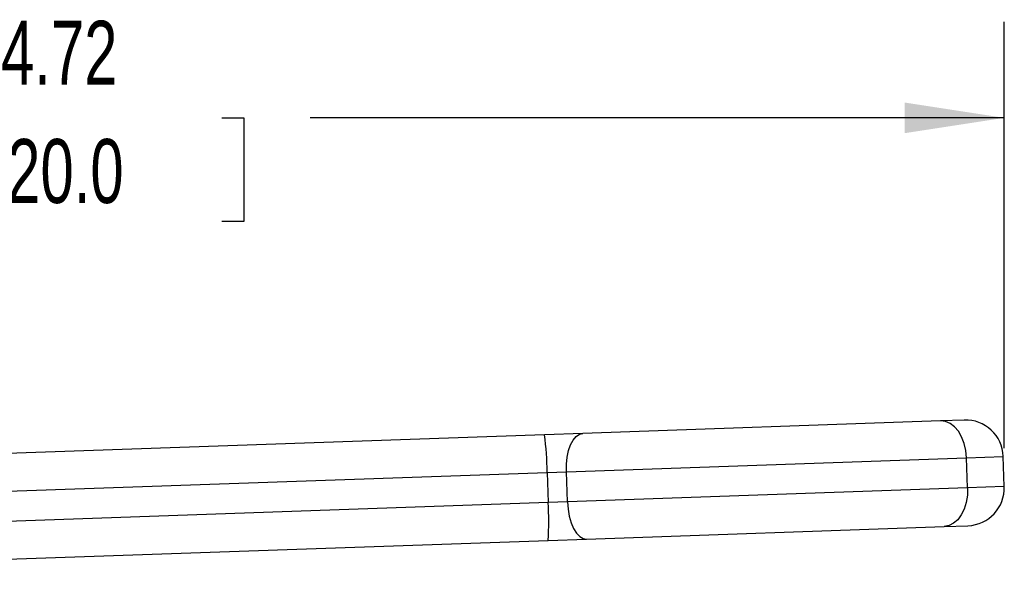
# Model space of a CAD drawing. Header units: inches. Extents: x 0.5 to 21.5, y 0.5 to 16.5.
# Tile 5 of 11: x 8.1 to 10.7, y 7.4 to 8.8. Entities that reach past the tile are written whole.
import ezdxf

# ---------------------------------------------------------------- set-up
doc = ezdxf.new("R2010")
doc.units = ezdxf.units.IN
doc.header["$LTSCALE"] = 2
doc.header["$MEASUREMENT"] = 0
doc.linetypes.add('SLD-Solid', pattern=[0])
doc.layers.add('DIMENSIONS', color=140, linetype='SLD-Solid', lineweight=25)
doc.styles.add('SLDTEXTSTYLE0', font='TXT', dxfattribs={"width": 0.7})
doc.dimstyles.new('SLDDIMSTYLE1', dxfattribs={"dimtxt": 0.169922, "dimasz": 0.26, "dimexe": 0, "dimexo": 0.0625, "dimgap": 0.04248, "dimtad": 0, "dimtih": 1, "dimtoh": 1, "dimrnd": 1e-09, "dimzin": 12, "dimdsep": 46, "dimtxsty": 'SLDTEXTSTYLE0', "dimsah": 1, "dimcen": 0.09, "dimadec": 0, "dimazin": 3, "dimtfac": 1, "dimtofl": 0, "dimtmove": 0, "dimatfit": 3, "dimfxl": 0, "dimfrac": 2, "dimtolj": 1, "dimtzin": 12, "dimarcsym": 0})

# ---------------------------------------------------------------- blocks, each defined once
blk = doc.blocks.new('_D_1')
at = {"layer": 'DIMENSIONS'}
for p, q in [((5.9708, 7.6738), (5.9708, 8.8287)), ((10.6956, 7.7176), (10.6956, 8.8287)), ((5.9708, 8.5787), (7.7798, 8.5787)), ((8.01, 8.5787), (7.953, 8.5787)), ((7.953, 8.5787), (7.953, 8.3086)), ((8.6563, 8.5787), (8.7134, 8.5787)), ((8.7134, 8.5787), (8.7134, 8.3086)), ((10.6956, 8.5787), (8.8866, 8.5787)), ((7.953, 8.3086), (8.01, 8.3086)), ((8.7134, 8.3086), (8.6563, 8.3086))]:
    blk.add_line(p, q, dxfattribs=at)
for points in [[(5.9708, 8.5787), (6.2308, 8.5387), (6.2308, 8.6187)], [(10.6956, 8.5787), (10.4356, 8.6187), (10.4356, 8.5387)]]:
    blk.add_solid(points, dxfattribs=at)
at = {"layer": 'DIMENSIONS', "char_height": 0.16667, "attachment_point": 1, "style": 'SLDTEXTSTYLE0'}
for s, insert in [('4.72', (8.0807, 8.8316)), ('120.0', (8.01, 8.5235))]:
    blk.add_mtext(s, dxfattribs=dict(at, insert=insert))

msp = doc.modelspace()

# ---------------------------------------------------------------- linework, layer by layer
for p, q in [((10.5295, 7.7891), (9.5975, 7.7565)), ((10.591, 7.7912), (10.5295, 7.7891)), ((9.4972, 7.753), (7.1876, 7.6724)), ((9.5975, 7.7565), (9.4972, 7.753)), ((9.5542, 7.6565), (10.5972, 7.693)), ((10.5972, 7.693), (10.6928, 7.6963)), ((10.5999, 7.6143), (10.5972, 7.693)), ((10.6956, 7.6176), (10.6928, 7.6963)), ((7.191, 7.574), (9.504, 7.6548)), ((9.504, 7.6548), (9.5542, 7.6565)), ((9.504, 7.6548), (9.5068, 7.5761)), ((9.5569, 7.5779), (9.5542, 7.6565)), ((10.5999, 7.6143), (9.5569, 7.5779)), ((10.6956, 7.6176), (10.5999, 7.6143)), ((9.5068, 7.5761), (7.1938, 7.4953)), ((9.5569, 7.5779), (9.5068, 7.5761)), ((9.6071, 7.4811), (10.5392, 7.5137)), ((10.5392, 7.5137), (10.6006, 7.5158)), ((7.1972, 7.397), (9.5068, 7.4776)), ((9.5068, 7.4776), (9.6071, 7.4811))]:
    msp.add_line(p, q)
at = {"flags": 128}
for points in [[(10.5972, 7.693), (10.5953, 7.7121), (10.591, 7.7304), (10.5844, 7.7472), (10.5759, 7.7619), (10.5658, 7.7738), (10.5544, 7.7825), (10.5421, 7.7876), (10.5295, 7.7891)], [(9.5542, 7.6565), (9.5544, 7.6758), (9.5564, 7.6943), (9.5601, 7.7115), (9.5654, 7.7266), (9.5721, 7.7391), (9.5799, 7.7484), (9.5884, 7.7543), (9.5975, 7.7565)], [(10.5999, 7.6143), (10.5994, 7.595), (10.5964, 7.5765), (10.591, 7.5593), (10.5835, 7.5441), (10.5742, 7.5315), (10.5635, 7.522), (10.5516, 7.516), (10.5392, 7.5137)], [(9.5569, 7.5779), (9.5585, 7.5587), (9.5618, 7.5403), (9.5667, 7.5235), (9.573, 7.5088), (9.5806, 7.4968), (9.589, 7.488), (9.5979, 7.4827), (9.6071, 7.4811)]]:
    msp.add_lwpolyline(points, dxfattribs=at)
for centre, radius, start, end in [((10.5945, 7.6929), 0.0984, 2, 92), ((8.7879, 7.6544), 0.7162, 0.0334, 7.9185), ((10.5972, 7.6142), 0.0984, 272, 2), ((8.7923, 7.5266), 0.7162, 356.0815, 3.9666)]:
    msp.add_arc(centre, radius, start, end)

# ---------------------------------------------------------------- dimensions: what is measured, and where the dimension line sits
at = {"layer": 'DIMENSIONS'}
dim = msp.add_linear_dim(base=(10.6956, 8.5787), p1=(5.9708, 7.5738), p2=(10.6956, 7.6176), dimstyle='SLDDIMSTYLE1', dxfattribs=at)
dim.commit()
dim.dimension.update_dxf_attribs({"geometry": '_D_1', "text_midpoint": (8.3332, 8.5787), "dimtype": 160})

doc.saveas('drawing.dxf')
